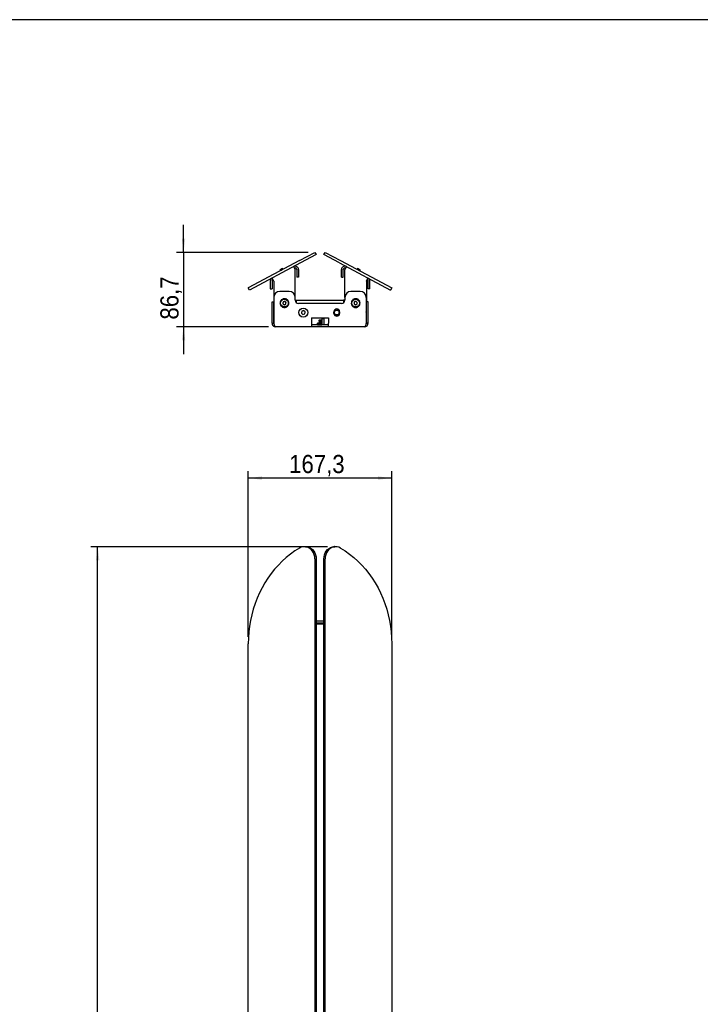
# Model space of a CAD drawing. Header units: millimetres. Extents: x -58 to 3222, y 214 to 2510.
# Tile 3 of 5: x 735 to 1529, y 1362 to 2510. Entities that reach past the tile are written whole.
import ezdxf

# ---------------------------------------------------------------- set-up
doc = ezdxf.new("R2010")
doc.units = ezdxf.units.MM
doc.header["$LTSCALE"] = 8
doc.header["$PDSIZE"] = -1
doc.linetypes.add('SLD-Solido', pattern=[0])
doc.layers.add('QUOTE', color=1, linetype='SLD-Solido')
doc.layers.add('SCHIZZI', color=9, linetype='Continuous')
doc.styles.add('SLDTEXTSTYLE3', font='GOTHIC.TTF', dxfattribs={"width": 0.913})
doc.dimstyles.new('SLDDIMSTYLE0', dxfattribs={"dimtxt": 21.166667, "dimasz": 16, "dimexe": 0, "dimexo": 0.0625, "dimgap": 5.291667, "dimtad": 1, "dimdec": 1, "dimrnd": 1e-09, "dimzin": 12, "dimdsep": 46, "dimtxsty": 'SLDTEXTSTYLE3', "dimsah": 1, "dimcen": 0.09, "dimadec": 0, "dimazin": 3, "dimtfac": 1, "dimtdec": 1, "dimtofl": 0, "dimtmove": 0, "dimatfit": 3, "dimfxl": 1, "dimfrac": 2, "dimtolj": 1, "dimtzin": 12, "dimarcsym": 0})
doc.dimstyles.new('SLDDIMSTYLE1', dxfattribs={"dimtxt": 21.166667, "dimasz": 16, "dimexe": 0, "dimexo": 0.0625, "dimgap": 5.291667, "dimtad": 1, "dimdec": 1, "dimrnd": 1e-09, "dimzin": 12, "dimdsep": 46, "dimtxsty": 'SLDTEXTSTYLE3', "dimsah": 1, "dimcen": 0.09, "dimadec": 0, "dimazin": 3, "dimtfac": 1, "dimtdec": 1, "dimtmove": 0, "dimatfit": 0, "dimfxl": 1, "dimfrac": 2, "dimtolj": 1, "dimtzin": 12, "dimarcsym": 0})

# ---------------------------------------------------------------- blocks, each defined once
blk = doc.blocks.new('_D')
at = {"layer": 'QUOTE', "transparency": 16777216}
for p, q in [((1094.3, 1896), (818.2, 1896)), ((826.2, 695.8), (826.2, 1896)), ((1094.3, 695.8), (818.2, 695.8))]:
    blk.add_line(p, q, dxfattribs=at)
for points in [[(826.2, 1896), (824.2, 1880), (828.2, 1880)], [(826.2, 695.8), (828.2, 711.8), (824.2, 711.8)]]:
    blk.add_solid(points, dxfattribs=at)
at = {"layer": 'QUOTE', "transparency": 16777216, "insert": (799.1, 1246), "char_height": 21.17, "attachment_point": 1, "rotation": 90, "style": 'SLDTEXTSTYLE3'}
blk.add_mtext('1200,2', dxfattribs=at)
blk = doc.blocks.new('_D_1')
at = {"layer": 'QUOTE', "transparency": 16777216}
for p, q in [((1001.8, 1790.9), (1001.8, 1984)), ((1169.1, 1976), (1001.8, 1976)), ((1169.1, 1790.9), (1169.1, 1984))]:
    blk.add_line(p, q, dxfattribs=at)
for points in [[(1001.8, 1976), (1017.8, 1974), (1017.8, 1978)], [(1169.1, 1976), (1153.1, 1978), (1153.1, 1974)]]:
    blk.add_solid(points, dxfattribs=at)
at = {"layer": 'QUOTE', "transparency": 16777216, "insert": (1049.4, 2003), "char_height": 21.17, "attachment_point": 1, "style": 'SLDTEXTSTYLE3'}
blk.add_mtext('167,3', dxfattribs=at)
blk = doc.blocks.new('_D_2')
at = {"layer": 'QUOTE', "transparency": 16777216}
for p, q in [((926.3, 2239.2), (926.3, 2271.2)), ((1071.5, 2239.2), (918.3, 2239.2)), ((926.3, 2239.2), (926.3, 2152.5)), ((1025.4, 2152.5), (918.3, 2152.5)), ((926.3, 2152.5), (926.3, 2120.5))]:
    blk.add_line(p, q, dxfattribs=at)
for points in [[(926.3, 2239.2), (928.3, 2255.2), (924.3, 2255.2)], [(926.3, 2152.5), (924.3, 2136.5), (928.3, 2136.5)]]:
    blk.add_solid(points, dxfattribs=at)
at = {"layer": 'QUOTE', "transparency": 16777216, "insert": (899.3, 2160.8), "char_height": 21.17, "attachment_point": 1, "rotation": 90, "style": 'SLDTEXTSTYLE3'}
blk.add_mtext('86,7', dxfattribs=at)

msp = doc.modelspace()

# ---------------------------------------------------------------- linework, layer by layer
for p, q in [((1061.41, 2229.58), (1079.5, 2239.2)), ((1079.5, 2239.2), (1080.91, 2236.55)), ((1089.96, 2236.55), (1091.37, 2239.2)), ((1091.37, 2239.2), (1109.46, 2229.58)), ((1061.41, 2229.58), (1001.8, 2197.88)), ((1080.91, 2236.55), (1062.82, 2226.93)), ((1108.05, 2226.93), (1089.96, 2236.55)), ((1109.46, 2229.58), (1169.07, 2197.88)), ((1062.82, 2226.93), (1003.21, 2195.24)), ((1041.72, 2220.25), (1038.63, 2218.6)), ((1038.63, 2218.6), (1038.82, 2218.25)), ((1038.94, 2218.02), (1039.06, 2217.8)), ((1041.37, 2219.81), (1041.65, 2219.67)), ((1042.03, 2219.67), (1041.72, 2220.25)), ((1042.19, 2219.36), (1042.15, 2219.45)), ((1054.56, 2222.54), (1056.44, 2219.01)), ((1056.44, 2186.51), (1056.44, 2219.01)), ((1058.44, 2219.01), (1058.44, 2210.36)), ((1060.44, 2219.01), (1060.44, 2210.36)), ((1108.05, 2226.93), (1167.66, 2195.24)), ((1110.44, 2210.36), (1110.44, 2219.01)), ((1112.44, 2210.36), (1112.44, 2219.01)), ((1116.31, 2222.54), (1114.44, 2219.01)), ((1114.44, 2186.51), (1114.44, 2219.01)), ((1128.84, 2219.67), (1128.72, 2219.45)), ((1129.15, 2220.25), (1128.95, 2219.89)), ((1132.24, 2218.6), (1129.15, 2220.25)), ((1131.68, 2218.65), (1131.72, 2218.35)), ((1131.77, 2217.72), (1131.81, 2217.8)), ((1131.93, 2218.02), (1132.24, 2218.6)), ((1027.44, 2205.71), (1027.44, 2196.82)), ((1029.44, 2205.71), (1029.44, 2196.82)), ((1031.44, 2205.71), (1029.56, 2209.25)), ((1031.44, 2205.71), (1031.44, 2181.51)), ((1060.44, 2210.36), (1058.44, 2210.36)), ((1110.44, 2210.36), (1112.44, 2210.36)), ((1139.44, 2205.71), (1141.31, 2209.25)), ((1139.44, 2205.71), (1139.44, 2181.51)), ((1141.44, 2196.82), (1141.44, 2205.71)), ((1143.44, 2196.82), (1143.44, 2205.71)), ((1003.21, 2195.24), (1001.8, 2197.88)), ((1027.44, 2196.82), (1029.44, 2196.82)), ((1049.44, 2193.51), (1038.54, 2193.51)), ((1132.34, 2193.51), (1121.44, 2193.51)), ((1143.44, 2196.82), (1141.44, 2196.82)), ((1169.07, 2197.88), (1167.66, 2195.24)), ((1029.44, 2156.51), (1029.44, 2181.51)), ((1029.44, 2181.51), (1031.44, 2181.51)), ((1031.44, 2156.51), (1031.44, 2181.51)), ((1031.54, 2186.51), (1031.54, 2156.51)), ((1039.78, 2181.75), (1038.93, 2181.73)), ((1040.95, 2183.37), (1040.17, 2183.73)), ((1042.71, 2184.34), (1042.16, 2184.99)), ((1044.71, 2184.44), (1044.5, 2185.27)), ((1046.55, 2183.67), (1046.72, 2184.5)), ((1047.88, 2182.17), (1048.4, 2182.85)), ((1056.44, 2183.51), (1056.44, 2186.51)), ((1056.44, 2183.51), (1057.94, 2183.51)), ((1057.94, 2182.51), (1056.56, 2182.51)), ((1057.94, 2183.51), (1112.94, 2183.51)), ((1057.94, 2181.51), (1057.94, 2183.51)), ((1057.94, 2180.38), (1057.94, 2181.51)), ((1112.94, 2183.51), (1112.94, 2181.51)), ((1114.44, 2183.51), (1112.94, 2183.51)), ((1112.94, 2182.51), (1114.31, 2182.51)), ((1112.94, 2181.51), (1112.94, 2180.38)), ((1114.44, 2186.51), (1114.44, 2183.51)), ((1123.07, 2182.31), (1122.22, 2182.41)), ((1124.45, 2183.76), (1123.73, 2184.21)), ((1126.32, 2184.47), (1125.87, 2185.19)), ((1128.32, 2184.29), (1128.22, 2185.14)), ((1130.04, 2183.27), (1130.32, 2184.07)), ((1131.14, 2181.6), (1131.75, 2182.2)), ((1139.34, 2186.51), (1139.34, 2156.51)), ((1141.44, 2181.51), (1139.44, 2181.51)), ((1139.44, 2156.51), (1139.44, 2181.51)), ((1141.44, 2156.51), (1141.44, 2181.51)), ((1031.44, 2170.51), (1031.54, 2169.33)), ((1039.44, 2179.77), (1038.68, 2179.38)), ((1039.99, 2177.85), (1039.47, 2177.17)), ((1041.32, 2176.35), (1041.15, 2175.51)), ((1043.16, 2175.57), (1043.37, 2174.75)), ((1045.16, 2175.68), (1045.71, 2175.02)), ((1046.92, 2176.64), (1047.7, 2176.29)), ((1048.09, 2178.27), (1048.94, 2178.29)), ((1048.43, 2180.24), (1049.19, 2180.63)), ((1110.44, 2179.51), (1060.44, 2179.51)), ((1060.98, 2170.75), (1060.94, 2170.75)), ((1062.19, 2172.75), (1062.04, 2172.42)), ((1062.23, 2172.73), (1062.19, 2172.75)), ((1064.23, 2170.48), (1063.75, 2168.48)), ((1064.21, 2173.97), (1064.18, 2174)), ((1064.26, 2170.6), (1064.23, 2170.48)), ((1064.38, 2170.64), (1064.26, 2170.6)), ((1066.36, 2171.22), (1064.38, 2170.64)), ((1066.48, 2171.25), (1066.36, 2171.22)), ((1066.57, 2171.17), (1066.48, 2171.25)), ((1066.54, 2174.22), (1066.52, 2174.27)), ((1068.06, 2169.74), (1066.57, 2171.17)), ((1068.15, 2169.66), (1068.06, 2169.74)), ((1068.74, 2173.45), (1068.75, 2173.49)), ((1070.39, 2171.79), (1070.41, 2171.83)), ((1101.69, 2168.01), (1101.69, 2170.01)), ((1108.19, 2170.01), (1108.19, 2168.01)), ((1122.45, 2180.4), (1121.64, 2180.12)), ((1122.73, 2178.42), (1122.12, 2177.81)), ((1123.83, 2176.75), (1123.55, 2175.94)), ((1125.55, 2175.72), (1125.65, 2174.87)), ((1127.55, 2175.55), (1128, 2174.82)), ((1129.42, 2176.26), (1130.14, 2175.8)), ((1130.8, 2177.71), (1131.65, 2177.61)), ((1131.42, 2179.61), (1132.23, 2179.89)), ((1139.34, 2169.33), (1139.44, 2170.51)), ((1029.44, 2166.85), (1029.41, 2166.85)), ((1029.44, 2166.84), (1029.41, 2166.84)), ((1029.41, 2163.78), (1029.44, 2163.78)), ((1029.41, 2163.77), (1029.44, 2163.77)), ((1060.72, 2168.43), (1060.68, 2168.41)), ((1061.48, 2166.22), (1061.46, 2166.19)), ((1061.46, 2166.19), (1061.82, 2165.91)), ((1063.13, 2164.57), (1063.12, 2164.52)), ((1063.12, 2164.52), (1063.52, 2164.44)), ((1063.75, 2168.48), (1063.72, 2168.36)), ((1063.72, 2168.36), (1063.81, 2168.27)), ((1063.81, 2168.27), (1065.3, 2166.85)), ((1065.3, 2166.85), (1065.39, 2166.76)), ((1065.34, 2163.79), (1065.35, 2163.75)), ((1065.39, 2166.76), (1065.51, 2166.8)), ((1065.51, 2166.8), (1067.49, 2167.38)), ((1067.49, 2167.38), (1067.61, 2167.41)), ((1067.61, 2167.41), (1067.64, 2167.53)), ((1067.64, 2167.53), (1068.12, 2169.54)), ((1067.66, 2164.05), (1067.69, 2164.01)), ((1068.12, 2169.54), (1068.15, 2169.66)), ((1069.64, 2165.29), (1069.68, 2165.27)), ((1070.89, 2167.26), (1070.93, 2167.26)), ((1071.15, 2169.58), (1071.19, 2169.6)), ((1075.44, 2163.01), (1095.44, 2163.01)), ((1075.44, 2163.01), (1075.44, 2156.51)), ((1084.64, 2160.51), (1084.44, 2160.31)), ((1084.44, 2160.31), (1084.44, 2159.94)), ((1085.05, 2160.31), (1084.44, 2160.31)), ((1084.64, 2160.51), (1085.13, 2160.51)), ((1085.05, 2160.34), (1084.86, 2160.04)), ((1085.05, 2160.34), (1085.08, 2160.39)), ((1085.13, 2160.51), (1086.24, 2160.51)), ((1086.44, 2160.31), (1085.46, 2160.31)), ((1086.44, 2160.31), (1086.24, 2160.51)), ((1086.44, 2160.19), (1086.44, 2160.31)), ((1086.44, 2159.69), (1086.44, 2159.89)), ((1086.44, 2159.19), (1086.44, 2159.39)), ((1086.44, 2158.69), (1086.44, 2158.89)), ((1086.44, 2158.19), (1086.44, 2158.39)), ((1088.31, 2163.01), (1087.69, 2161.51)), ((1087.69, 2161.51), (1087.69, 2154.76)), ((1090.19, 2161.51), (1087.69, 2161.51)), ((1090.19, 2161.51), (1089.56, 2163.01)), ((1090.19, 2154.76), (1090.19, 2161.51)), ((1095.44, 2163.01), (1095.44, 2156.51)), ((1103, 2165.51), (1102.56, 2165.79)), ((1102.86, 2165.51), (1105.44, 2165.51)), ((1107.01, 2165.51), (1105.44, 2165.51)), ((1107.31, 2165.79), (1106.87, 2165.51)), ((1029.44, 2156.51), (1031.44, 2156.51)), ((1075.44, 2152.51), (1033.44, 2152.51)), ((1075.44, 2156.51), (1075.44, 2152.51)), ((1095.44, 2154.51), (1075.44, 2154.51)), ((1095.44, 2152.51), (1075.44, 2152.51)), ((1082.34, 2154.77), (1082.34, 2156.44)), ((1082.8, 2156.71), (1083, 2156.71)), ((1083, 2156.71), (1087.69, 2156.71)), ((1083.54, 2154.77), (1083.54, 2156.44)), ((1086.44, 2157.69), (1086.44, 2157.89)), ((1086.44, 2157.19), (1086.44, 2157.39)), ((1086.44, 2156.71), (1086.44, 2156.89)), ((1086.63, 2154.77), (1086.63, 2156.44)), ((1087.69, 2154.76), (1087.44, 2154.51)), ((1090.19, 2154.76), (1087.69, 2154.76)), ((1090.44, 2154.51), (1090.19, 2154.76)), ((1095.44, 2152.51), (1095.44, 2156.51)), ((1137.44, 2152.51), (1095.44, 2152.51)), ((1141.44, 2156.51), (1139.44, 2156.51)), ((1068.55, 1895.97), (1067.14, 1895.97)), ((1103.73, 1895.97), (1102.32, 1895.97)), ((1079.5, 1881.97), (1079.5, 709.8)), ((1080.91, 1881.97), (1080.91, 709.8)), ((1089.96, 709.8), (1089.96, 1881.97)), ((1091.37, 709.8), (1091.37, 1881.97)), ((1080.91, 1809.39), (1089.96, 1809.39)), ((1080.91, 1807.39), (1089.96, 1807.39)), ((1080.91, 1805.89), (1089.96, 1805.89)), ((1001.8, 808.89), (1001.8, 1782.89)), ((1169.07, 1782.89), (1169.07, 808.89))]:
    msp.add_line(p, q)
at = {"flags": 128}
for points in [[(1038.96, 2217.99), (1038.88, 2217.95), (1038.72, 2217.91), (1038.88, 2218.03), (1039.21, 2218.24), (1039.82, 2218.6), (1040.55, 2219.02), (1041.23, 2219.43), (1041.65, 2219.67), (1041.65, 2219.67)], [(1128.82, 2219.63), (1128.74, 2219.68), (1128.62, 2219.78), (1128.81, 2219.72), (1129.16, 2219.56), (1129.8, 2219.26), (1130.57, 2218.9), (1131.28, 2218.55), (1131.72, 2218.35), (1131.72, 2218.35)], [(1102.56, 2172.23), (1102.57, 2172.24), (1103.63, 2172.79)], [(1061.41, 1894.38), (1056.13, 1891.04), (1051.02, 1887.38), (1046.09, 1883.41), (1041.35, 1879.15), (1036.84, 1874.59), (1032.54, 1869.77), (1028.49, 1864.69), (1024.68, 1859.37), (1021.14, 1853.82), (1017.86, 1848.06), (1014.87, 1842.1), (1012.17, 1835.97), (1009.77, 1829.69), (1007.67, 1823.26), (1005.89, 1816.72), (1004.42, 1810.07), (1003.28, 1803.35), (1002.46, 1796.56), (1001.96, 1789.73), (1001.8, 1782.89)], [(1079.5, 1881.97), (1079.32, 1884.36), (1078.78, 1886.67), (1077.91, 1888.85), (1076.72, 1890.82), (1075.25, 1892.54), (1073.54, 1893.95), (1071.65, 1895.01), (1069.62, 1895.69), (1067.52, 1895.97), (1065.42, 1895.84), (1063.36, 1895.3), (1061.41, 1894.38)], [(1068.55, 1895.97), (1068.93, 1895.97), (1071.03, 1895.69), (1073.06, 1895.01), (1074.95, 1893.95), (1076.66, 1892.54), (1078.12, 1890.82), (1079.31, 1888.85), (1080.19, 1886.67), (1080.73, 1884.36), (1080.91, 1881.97)], [(1089.96, 1881.97), (1090.14, 1884.36), (1090.68, 1886.67), (1091.56, 1888.85), (1092.75, 1890.82), (1094.22, 1892.54), (1095.92, 1893.95), (1097.82, 1895.01), (1099.84, 1895.69), (1101.94, 1895.97), (1102.32, 1895.97)], [(1109.46, 1894.38), (1107.51, 1895.3), (1105.45, 1895.84), (1103.35, 1895.97), (1101.25, 1895.69), (1099.22, 1895.01), (1097.33, 1893.95), (1095.62, 1892.54), (1094.15, 1890.82), (1092.96, 1888.85), (1092.09, 1886.67), (1091.55, 1884.36), (1091.37, 1881.97)], [(1109.46, 1894.38), (1114.74, 1891.04), (1119.86, 1887.38), (1124.78, 1883.41), (1129.52, 1879.15), (1134.04, 1874.59), (1138.33, 1869.77), (1142.39, 1864.69), (1146.19, 1859.37), (1149.74, 1853.82), (1153.01, 1848.06), (1156, 1842.1), (1158.7, 1835.97), (1161.1, 1829.69), (1163.2, 1823.26), (1164.98, 1816.72), (1166.45, 1810.07), (1167.59, 1803.35), (1168.41, 1796.56), (1168.91, 1789.73), (1169.07, 1782.89)]]:
    msp.add_lwpolyline(points, dxfattribs=at)
for centre, radius in [((1043.94, 2180.01), 4.5), ((1126.94, 2180.01), 4.5), ((1065.94, 2169.01), 5.25), ((1104.94, 2169.01), 3), ((1104.94, 2169.01), 2.75)]:
    msp.add_circle(centre, radius)
for centre, radius, start, end in [((1056.44, 2219.01), 4, 0, 118), ((1056.44, 2219.01), 2, 0, 118), ((1114.44, 2219.01), 4, 62, 180), ((1114.44, 2219.01), 2, 62, 180), ((1031.44, 2205.71), 4, 118, 180), ((1031.44, 2205.71), 2, 118, 180), ((1139.44, 2205.71), 2, 0, 62), ((1139.44, 2205.71), 4, 0, 62), ((1038.54, 2186.51), 7, 90, 180), ((1049.44, 2186.51), 7, 0, 90), ((1121.44, 2186.51), 7, 90, 180), ((1132.34, 2186.51), 7, 360, 90), ((1060.44, 2183.51), 4, 180, 270), ((1110.44, 2183.51), 4, 270, 0), ((1104.94, 2170.01), 3.25, 0, 180), ((1104.94, 2169.01), 4, 53.58009, 109.02216), ((1104.94, 2168.01), 3.25, 180, 0), ((1083.42, 2156.2), 1.8, 239.4007, 249.72326), ((1083.42, 2155.02), 1.8, 110.27674, 120.27952)]:
    msp.add_arc(centre, radius, start, end)
for points, knots in [([(1038.83, 2218.25), (1038.81, 2218.19), (1038.77, 2218.08), (1038.74, 2217.97), (1038.72, 2217.91)], [0, 0, 0, 0, 0.49998423, 1, 1, 1, 1]), ([(1038.83, 2218.25), (1038.86, 2218.28), (1038.9, 2218.32), (1039.26, 2218.55), (1039.76, 2218.85), (1040.41, 2219.23), (1040.98, 2219.57), (1041.26, 2219.74), (1041.37, 2219.81)], [0, 0, 0, 0, 0.1775624, 0.3227287, 0.5046773, 0.6905019, 0.8694474, 1, 1, 1, 1]), ([(1038.95, 2218.03), (1038.95, 2218.03), (1038.9, 2218.01), (1039.04, 2218.11), (1039.36, 2218.32), (1039.85, 2218.62), (1040.25, 2218.85), (1040.44, 2218.96)], [0, 0, 0, 0, 0.0104391, 0.284758, 0.498405, 0.7661858, 1, 1, 1, 1]), ([(1039.07, 2217.81), (1039.09, 2217.84), (1039.14, 2217.88), (1039.49, 2218.1), (1040, 2218.41), (1040.64, 2218.79), (1041.28, 2219.17), (1041.76, 2219.47), (1042.04, 2219.64), (1042.01, 2219.65), (1042, 2219.65)], [0, 0, 0, 0, 0.1307429, 0.2376318, 0.3716043, 0.5084308, 0.6401921, 0.7772127, 0.9106379, 1, 1, 1, 1]), ([(1042.37, 2219.56), (1042.31, 2219.58), (1042.2, 2219.62), (1042.09, 2219.65), (1042.03, 2219.67)], [0, 0, 0, 0, 0.5039251, 1, 1, 1, 1]), ([(1128.96, 2219.89), (1128.9, 2219.87), (1128.79, 2219.84), (1128.68, 2219.8), (1128.62, 2219.79)], [0, 0, 0, 0, 0.4999842, 1, 1, 1, 1]), ([(1128.73, 2219.44), (1128.77, 2219.44), (1128.83, 2219.43), (1129.21, 2219.26), (1129.75, 2219.01), (1130.43, 2218.69), (1131.09, 2218.37), (1131.61, 2218.13), (1131.91, 2218.01), (1131.9, 2218.03), (1131.9, 2218.04)], [0, 0, 0, 0, 0.1307429, 0.2376318, 0.3716043, 0.5084308, 0.6401921, 0.7772127, 0.9106379, 1, 1, 1, 1]), ([(1128.84, 2219.66), (1128.84, 2219.66), (1128.8, 2219.7), (1128.97, 2219.64), (1129.32, 2219.48), (1129.84, 2219.24), (1130.26, 2219.04), (1130.45, 2218.95)], [0, 0, 0, 0, 0.0104391, 0.284758, 0.498405, 0.7661858, 1, 1, 1, 1]), ([(1128.96, 2219.89), (1129, 2219.88), (1129.07, 2219.87), (1129.45, 2219.7), (1129.98, 2219.45), (1130.66, 2219.13), (1131.26, 2218.84), (1131.56, 2218.71), (1131.68, 2218.65)], [0, 0, 0, 0, 0.17756243, 0.32272874, 0.50467728, 0.6905019, 0.86944738, 1, 1, 1, 1]), ([(1132.03, 2217.69), (1132.01, 2217.74), (1131.98, 2217.86), (1131.95, 2217.97), (1131.93, 2218.02)], [0, 0, 0, 0, 0.5039251, 1, 1, 1, 1]), ([(1038.93, 2181.73), (1038.94, 2181.47), (1038.95, 2181.02), (1038.96, 2180.4), (1038.97, 2179.96), (1038.98, 2179.72), (1038.98, 2179.58), (1038.98, 2179.54)], [0, 0, 0, 0, 0.3416228, 0.5894764, 0.7849195, 0.927705, 1, 1, 1, 1]), ([(1040.17, 2183.73), (1040.06, 2183.49), (1039.88, 2183.08), (1039.62, 2182.52), (1039.44, 2182.12), (1039.34, 2181.9), (1039.29, 2181.78), (1039.27, 2181.73)], [0, 0, 0, 0, 0.3416228, 0.5894764, 0.7849195, 0.927705, 1, 1, 1, 1]), ([(1042.16, 2184.99), (1041.96, 2184.83), (1041.62, 2184.54), (1041.14, 2184.14), (1040.81, 2183.86), (1040.62, 2183.71), (1040.51, 2183.62), (1040.48, 2183.59)], [0, 0, 0, 0, 0.3416228, 0.5894764, 0.7849195, 0.927705, 1, 1, 1, 1]), ([(1042.36, 2181.24), (1042.34, 2181.08), (1042.29, 2180.75), (1042.22, 2180.26), (1042.15, 2179.76), (1042.1, 2179.43), (1042.08, 2179.26)], [0, 0, 0, 0, 0.2490448, 0.498608, 0.749136, 1, 1, 1, 1]), ([(1044.22, 2181.99), (1044.07, 2181.93), (1043.76, 2181.8), (1043.29, 2181.62), (1042.83, 2181.43), (1042.52, 2181.31), (1042.36, 2181.24)], [0, 0, 0, 0, 0.2490448, 0.498608, 0.749136, 1, 1, 1, 1]), ([(1044.5, 2185.27), (1044.25, 2185.21), (1043.81, 2185.1), (1043.21, 2184.94), (1042.79, 2184.84), (1042.55, 2184.78), (1042.42, 2184.74), (1042.37, 2184.73)], [0, 0, 0, 0, 0.3416228, 0.5894764, 0.7849195, 0.927705, 1, 1, 1, 1]), ([(1045.79, 2180.75), (1045.66, 2180.85), (1045.4, 2181.06), (1045.01, 2181.37), (1044.61, 2181.68), (1044.35, 2181.88), (1044.22, 2181.99)], [0, 0, 0, 0, 0.24904475, 0.49860802, 0.74913601, 1, 1, 1, 1]), ([(1046.72, 2184.5), (1046.47, 2184.56), (1046.03, 2184.65), (1045.43, 2184.77), (1045, 2184.86), (1044.76, 2184.91), (1044.62, 2184.93), (1044.58, 2184.94)], [0, 0, 0, 0, 0.3416228, 0.5894764, 0.7849195, 0.927705, 1, 1, 1, 1]), ([(1048.4, 2182.85), (1048.19, 2183.01), (1047.84, 2183.28), (1047.34, 2183.65), (1047, 2183.92), (1046.8, 2184.06), (1046.69, 2184.15), (1046.66, 2184.17)], [0, 0, 0, 0, 0.3416228, 0.5894764, 0.7849195, 0.927705, 1, 1, 1, 1]), ([(1049.19, 2180.63), (1049.07, 2180.86), (1048.87, 2181.26), (1048.59, 2181.81), (1048.39, 2182.2), (1048.28, 2182.42), (1048.22, 2182.54), (1048.2, 2182.58)], [0, 0, 0, 0, 0.3416228, 0.5894764, 0.7849195, 0.927705, 1, 1, 1, 1]), ([(1122.22, 2182.41), (1122.19, 2182.15), (1122.14, 2181.7), (1122.06, 2181.09), (1122.01, 2180.66), (1121.98, 2180.41), (1121.97, 2180.28), (1121.96, 2180.23)], [0, 0, 0, 0, 0.3416228, 0.5894764, 0.7849195, 0.927705, 1, 1, 1, 1]), ([(1123.73, 2184.21), (1123.59, 2184), (1123.35, 2183.62), (1123.02, 2183.1), (1122.78, 2182.73), (1122.65, 2182.52), (1122.58, 2182.41), (1122.55, 2182.37)], [0, 0, 0, 0, 0.3416228, 0.5894764, 0.7849195, 0.927705, 1, 1, 1, 1]), ([(1125.87, 2185.19), (1125.65, 2185.05), (1125.27, 2184.82), (1124.74, 2184.49), (1124.37, 2184.26), (1124.17, 2184.13), (1124.05, 2184.06), (1124.01, 2184.03)], [0, 0, 0, 0, 0.3416228, 0.5894764, 0.7849195, 0.927705, 1, 1, 1, 1]), ([(1125.36, 2181.24), (1125.34, 2181.08), (1125.29, 2180.75), (1125.22, 2180.26), (1125.15, 2179.76), (1125.1, 2179.43), (1125.08, 2179.26)], [0, 0, 0, 0, 0.2490448, 0.498608, 0.749136, 1, 1, 1, 1]), ([(1127.22, 2181.99), (1127.07, 2181.93), (1126.76, 2181.8), (1126.29, 2181.62), (1125.83, 2181.43), (1125.52, 2181.31), (1125.36, 2181.24)], [0, 0, 0, 0, 0.2490448, 0.498608, 0.749136, 1, 1, 1, 1]), ([(1128.22, 2185.14), (1127.97, 2185.11), (1127.52, 2185.06), (1126.91, 2185), (1126.47, 2184.95), (1126.23, 2184.92), (1126.09, 2184.91), (1126.05, 2184.9)], [0, 0, 0, 0, 0.3416228, 0.5894764, 0.7849195, 0.927705, 1, 1, 1, 1]), ([(1128.79, 2180.75), (1128.66, 2180.85), (1128.4, 2181.06), (1128.01, 2181.37), (1127.61, 2181.68), (1127.35, 2181.88), (1127.22, 2181.99)], [0, 0, 0, 0, 0.24904475, 0.49860802, 0.74913601, 1, 1, 1, 1]), ([(1130.32, 2184.07), (1130.08, 2184.16), (1129.66, 2184.31), (1129.07, 2184.52), (1128.66, 2184.66), (1128.43, 2184.74), (1128.3, 2184.79), (1128.26, 2184.8)], [0, 0, 0, 0, 0.3416228, 0.5894764, 0.7849195, 0.927705, 1, 1, 1, 1]), ([(1131.75, 2182.2), (1131.57, 2182.38), (1131.25, 2182.7), (1130.82, 2183.14), (1130.51, 2183.45), (1130.34, 2183.62), (1130.24, 2183.72), (1130.21, 2183.75)], [0, 0, 0, 0, 0.3416228, 0.5894764, 0.7849195, 0.927705, 1, 1, 1, 1]), ([(1132.23, 2179.89), (1132.14, 2180.14), (1132, 2180.56), (1131.79, 2181.15), (1131.65, 2181.56), (1131.57, 2181.79), (1131.53, 2181.92), (1131.51, 2181.96)], [0, 0, 0, 0, 0.3416228, 0.5894764, 0.7849195, 0.927705, 1, 1, 1, 1]), ([(1038.68, 2179.38), (1038.8, 2179.15), (1039, 2178.75), (1039.28, 2178.2), (1039.48, 2177.81), (1039.59, 2177.6), (1039.65, 2177.48), (1039.68, 2177.43)], [0, 0, 0, 0, 0.3416228, 0.5894764, 0.7849195, 0.927705, 1, 1, 1, 1]), ([(1039.47, 2177.17), (1039.68, 2177.01), (1040.03, 2176.74), (1040.53, 2176.36), (1040.87, 2176.1), (1041.07, 2175.95), (1041.18, 2175.87), (1041.21, 2175.84)], [0, 0, 0, 0, 0.3416228, 0.5894764, 0.7849195, 0.927705, 1, 1, 1, 1]), ([(1041.15, 2175.51), (1041.4, 2175.46), (1041.84, 2175.37), (1042.44, 2175.24), (1042.87, 2175.16), (1043.11, 2175.11), (1043.25, 2175.08), (1043.29, 2175.07)], [0, 0, 0, 0, 0.3416228, 0.5894764, 0.7849195, 0.927705, 1, 1, 1, 1]), ([(1042.08, 2179.26), (1042.21, 2179.16), (1042.47, 2178.96), (1042.86, 2178.65), (1043.26, 2178.34), (1043.52, 2178.13), (1043.65, 2178.03)], [0, 0, 0, 0, 0.2490448, 0.498608, 0.749136, 1, 1, 1, 1]), ([(1043.37, 2174.75), (1043.63, 2174.81), (1044.06, 2174.92), (1044.66, 2175.07), (1045.08, 2175.18), (1045.32, 2175.24), (1045.45, 2175.27), (1045.5, 2175.28)], [0, 0, 0, 0, 0.3416228, 0.5894764, 0.7849195, 0.927705, 1, 1, 1, 1]), ([(1043.65, 2178.03), (1043.8, 2178.09), (1044.11, 2178.21), (1044.58, 2178.4), (1045.04, 2178.58), (1045.35, 2178.71), (1045.51, 2178.77)], [0, 0, 0, 0, 0.2490448, 0.498608, 0.749136, 1, 1, 1, 1]), ([(1045.51, 2178.77), (1045.53, 2178.93), (1045.58, 2179.26), (1045.65, 2179.76), (1045.72, 2180.25), (1045.77, 2180.58), (1045.79, 2180.75)], [0, 0, 0, 0, 0.2490448, 0.498608, 0.749136, 1, 1, 1, 1]), ([(1045.71, 2175.02), (1045.91, 2175.19), (1046.25, 2175.48), (1046.73, 2175.87), (1047.06, 2176.15), (1047.25, 2176.31), (1047.36, 2176.4), (1047.39, 2176.43)], [0, 0, 0, 0, 0.3416228, 0.5894764, 0.7849195, 0.927705, 1, 1, 1, 1]), ([(1047.7, 2176.29), (1047.81, 2176.52), (1047.99, 2176.93), (1048.25, 2177.49), (1048.43, 2177.89), (1048.53, 2178.11), (1048.58, 2178.24), (1048.6, 2178.28)], [0, 0, 0, 0, 0.3416228, 0.5894764, 0.7849195, 0.927705, 1, 1, 1, 1]), ([(1048.94, 2178.29), (1048.93, 2178.55), (1048.92, 2179), (1048.91, 2179.61), (1048.9, 2180.05), (1048.89, 2180.29), (1048.89, 2180.43), (1048.89, 2180.48)], [0, 0, 0, 0, 0.3416228, 0.5894764, 0.7849195, 0.927705, 1, 1, 1, 1]), ([(1121.64, 2180.12), (1121.73, 2179.88), (1121.87, 2179.45), (1122.08, 2178.87), (1122.22, 2178.46), (1122.3, 2178.23), (1122.34, 2178.1), (1122.36, 2178.05)], [0, 0, 0, 0, 0.3416228, 0.5894764, 0.7849195, 0.927705, 1, 1, 1, 1]), ([(1122.12, 2177.81), (1122.3, 2177.63), (1122.62, 2177.31), (1123.05, 2176.87), (1123.36, 2176.56), (1123.53, 2176.39), (1123.63, 2176.29), (1123.66, 2176.26)], [0, 0, 0, 0, 0.3416228, 0.5894764, 0.7849195, 0.927705, 1, 1, 1, 1]), ([(1123.55, 2175.94), (1123.79, 2175.86), (1124.21, 2175.71), (1124.8, 2175.5), (1125.21, 2175.35), (1125.44, 2175.27), (1125.57, 2175.23), (1125.61, 2175.21)], [0, 0, 0, 0, 0.3416228, 0.5894764, 0.7849195, 0.927705, 1, 1, 1, 1]), ([(1125.08, 2179.26), (1125.21, 2179.16), (1125.47, 2178.96), (1125.86, 2178.65), (1126.26, 2178.34), (1126.52, 2178.13), (1126.65, 2178.03)], [0, 0, 0, 0, 0.2490448, 0.498608, 0.749136, 1, 1, 1, 1]), ([(1125.65, 2174.87), (1125.9, 2174.9), (1126.35, 2174.95), (1126.96, 2175.02), (1127.4, 2175.06), (1127.64, 2175.09), (1127.78, 2175.11), (1127.82, 2175.11)], [0, 0, 0, 0, 0.3416228, 0.5894764, 0.7849195, 0.927705, 1, 1, 1, 1]), ([(1126.65, 2178.03), (1126.8, 2178.09), (1127.11, 2178.21), (1127.58, 2178.4), (1128.04, 2178.58), (1128.35, 2178.71), (1128.51, 2178.77)], [0, 0, 0, 0, 0.2490448, 0.498608, 0.749136, 1, 1, 1, 1]), ([(1128, 2174.82), (1128.22, 2174.96), (1128.6, 2175.2), (1129.13, 2175.52), (1129.5, 2175.76), (1129.7, 2175.88), (1129.82, 2175.96), (1129.86, 2175.98)], [0, 0, 0, 0, 0.3416228, 0.5894764, 0.7849195, 0.927705, 1, 1, 1, 1]), ([(1128.51, 2178.77), (1128.53, 2178.93), (1128.58, 2179.26), (1128.65, 2179.76), (1128.72, 2180.25), (1128.77, 2180.58), (1128.79, 2180.75)], [0, 0, 0, 0, 0.2490448, 0.498608, 0.749136, 1, 1, 1, 1]), ([(1130.14, 2175.8), (1130.28, 2176.02), (1130.52, 2176.4), (1130.85, 2176.92), (1131.09, 2177.29), (1131.22, 2177.49), (1131.29, 2177.61), (1131.32, 2177.65)], [0, 0, 0, 0, 0.3416228, 0.5894764, 0.7849195, 0.927705, 1, 1, 1, 1]), ([(1131.65, 2177.61), (1131.68, 2177.87), (1131.73, 2178.31), (1131.81, 2178.93), (1131.86, 2179.36), (1131.89, 2179.6), (1131.9, 2179.74), (1131.91, 2179.78)], [0, 0, 0, 0, 0.3416228, 0.5894764, 0.7849195, 0.927705, 1, 1, 1, 1]), ([(1084.44, 2159.94), (1084.37, 2159.9), (1084.21, 2159.8), (1084.04, 2159.7), (1083.94, 2159.64)], [0, 0, 0, 0, 0.4014407, 1, 1, 1, 1]), ([(1084.44, 2159.44), (1084.37, 2159.4), (1084.21, 2159.3), (1084.04, 2159.2), (1083.94, 2159.14)], [0, 0, 0, 0, 0.402687, 1, 1, 1, 1]), ([(1084.44, 2158.94), (1084.37, 2158.9), (1084.2, 2158.8), (1084.04, 2158.7), (1083.94, 2158.64)], [0, 0, 0, 0, 0.4039897, 1, 1, 1, 1]), ([(1084.44, 2158.44), (1084.37, 2158.4), (1084.2, 2158.3), (1084.04, 2158.2), (1083.94, 2158.14)], [0, 0, 0, 0, 0.4044347, 1, 1, 1, 1]), ([(1086.44, 2159.32), (1086.53, 2159.33), (1086.77, 2159.34), (1086.96, 2159.37), (1086.93, 2159.41), (1086.63, 2159.44), (1086.07, 2159.48), (1085.38, 2159.51), (1084.74, 2159.55), (1084.25, 2159.58), (1083.94, 2159.61), (1083.96, 2159.63), (1083.97, 2159.64)], [0, 0, 0, 0, 0.0678985, 0.1688326, 0.2701685, 0.3683618, 0.4883305, 0.6040122, 0.7058081, 0.8060158, 0.9050939, 1, 1, 1, 1]), ([(1086.44, 2158.82), (1086.53, 2158.83), (1086.77, 2158.84), (1086.96, 2158.87), (1086.93, 2158.91), (1086.63, 2158.94), (1086.07, 2158.98), (1085.38, 2159.01), (1084.74, 2159.05), (1084.25, 2159.08), (1083.94, 2159.11), (1083.96, 2159.13), (1083.97, 2159.14)], [0, 0, 0, 0, 0.06794791, 0.16895547, 0.27036515, 0.36862997, 0.48868602, 0.60445196, 0.70632192, 0.80660261, 0.90575284, 1, 1, 1, 1]), ([(1086.44, 2158.32), (1086.53, 2158.33), (1086.77, 2158.34), (1086.96, 2158.37), (1086.93, 2158.41), (1086.63, 2158.44), (1086.07, 2158.48), (1085.38, 2158.51), (1084.74, 2158.55), (1084.25, 2158.58), (1083.94, 2158.61), (1083.96, 2158.63), (1083.97, 2158.64)], [0, 0, 0, 0, 0.0680585, 0.1692305, 0.2708053, 0.3692301, 0.4894816, 0.605436, 0.7074718, 0.8079158, 0.9072275, 1, 1, 1, 1]), ([(1086.42, 2159.7), (1086.42, 2159.7), (1086.42, 2159.71), (1086.32, 2159.72), (1086.13, 2159.75), (1085.86, 2159.78), (1085.54, 2159.8), (1085.21, 2159.83), (1084.91, 2159.85), (1084.65, 2159.88), (1084.5, 2159.9), (1084.42, 2159.92), (1084.44, 2159.93), (1084.44, 2159.94)], [0, 0, 0, 0, 0.0145149, 0.1196632, 0.2279138, 0.3379234, 0.4439283, 0.5509836, 0.6611154, 0.7684544, 0.8742171, 0.9841587, 1, 1, 1, 1]), ([(1086.42, 2159.2), (1086.42, 2159.2), (1086.42, 2159.21), (1086.32, 2159.22), (1086.13, 2159.25), (1085.86, 2159.28), (1085.54, 2159.3), (1085.21, 2159.33), (1084.91, 2159.35), (1084.65, 2159.38), (1084.5, 2159.4), (1084.42, 2159.42), (1084.44, 2159.43), (1084.44, 2159.44)], [0, 0, 0, 0, 0.0127358, 0.1180739, 0.22652, 0.3367282, 0.4429244, 0.550173, 0.6605036, 0.7680364, 0.8739901, 0.9841301, 1, 1, 1, 1]), ([(1086.42, 2158.7), (1086.42, 2158.7), (1086.42, 2158.71), (1086.32, 2158.72), (1086.13, 2158.75), (1085.86, 2158.78), (1085.54, 2158.8), (1085.21, 2158.83), (1084.91, 2158.85), (1084.65, 2158.88), (1084.5, 2158.9), (1084.42, 2158.92), (1084.44, 2158.93), (1084.44, 2158.94)], [0, 0, 0, 0, 0.010939, 0.1164688, 0.2251123, 0.335521, 0.4419105, 0.5493544, 0.6598857, 0.7676142, 0.8737607, 0.9841013, 1, 1, 1, 1]), ([(1086.42, 2158.2), (1086.42, 2158.2), (1086.42, 2158.21), (1086.32, 2158.22), (1086.13, 2158.25), (1085.86, 2158.28), (1085.54, 2158.3), (1085.21, 2158.33), (1084.91, 2158.35), (1084.65, 2158.38), (1084.5, 2158.4), (1084.42, 2158.42), (1084.44, 2158.43), (1084.44, 2158.44)], [0, 0, 0, 0, 0.0097935, 0.1154455, 0.2242148, 0.3347515, 0.4412642, 0.5488324, 0.6594918, 0.7673451, 0.8736145, 0.9840828, 1, 1, 1, 1]), ([(1086.44, 2159.82), (1086.53, 2159.83), (1086.77, 2159.84), (1086.96, 2159.87), (1086.93, 2159.91), (1086.63, 2159.94), (1086.08, 2159.98), (1085.41, 2160.01), (1085.02, 2160.03), (1084.86, 2160.04)], [0, 0, 0, 0, 0.0988521, 0.2458, 0.3933329, 0.5362907, 0.7109508, 0.8793695, 1, 1, 1, 1]), ([(1085.46, 2160.31), (1085.37, 2160.33), (1085.23, 2160.35), (1085.12, 2160.38), (1085.08, 2160.39)], [0, 0, 0, 0, 0.70532869, 1, 1, 1, 1]), ([(1086.42, 2159.89), (1086.42, 2159.89), (1086.43, 2159.9), (1086.33, 2159.92), (1086.13, 2159.95), (1085.86, 2159.98), (1085.61, 2160), (1085.47, 2160.01), (1085.44, 2160.01)], [0, 0, 0, 0, 0.1123623, 0.314125, 0.5218408, 0.7329316, 0.9363379, 1, 1, 1, 1]), ([(1086.42, 2159.39), (1086.42, 2159.39), (1086.43, 2159.4), (1086.33, 2159.42), (1086.13, 2159.45), (1085.86, 2159.48), (1085.61, 2159.5), (1085.47, 2159.51), (1085.44, 2159.51)], [0, 0, 0, 0, 0.1123623, 0.314125, 0.5218408, 0.7329316, 0.9363379, 1, 1, 1, 1]), ([(1086.42, 2158.89), (1086.42, 2158.89), (1086.43, 2158.9), (1086.33, 2158.92), (1086.13, 2158.95), (1085.86, 2158.98), (1085.61, 2159), (1085.47, 2159.01), (1085.44, 2159.01)], [0, 0, 0, 0, 0.1123623, 0.314125, 0.5218408, 0.7329316, 0.9363379, 1, 1, 1, 1]), ([(1086.42, 2158.39), (1086.42, 2158.39), (1086.43, 2158.4), (1086.33, 2158.42), (1086.13, 2158.45), (1085.86, 2158.48), (1085.61, 2158.5), (1085.47, 2158.51), (1085.44, 2158.51)], [0, 0, 0, 0, 0.1123623, 0.314125, 0.5218408, 0.7329316, 0.9363379, 1, 1, 1, 1]), ([(1086.42, 2160.2), (1086.42, 2160.2), (1086.42, 2160.21), (1086.32, 2160.22), (1086.13, 2160.25), (1085.86, 2160.28), (1085.62, 2160.3), (1085.49, 2160.31), (1085.46, 2160.31)], [0, 0, 0, 0, 0.0334918, 0.2572945, 0.4877005, 0.72185024, 0.94747607, 1, 1, 1, 1]), ([(1086.93, 2159.89), (1086.83, 2159.95), (1086.66, 2160.05), (1086.49, 2160.16), (1086.42, 2160.2)], [0, 0, 0, 0, 0.5803935, 1, 1, 1, 1]), ([(1086.93, 2159.39), (1086.83, 2159.45), (1086.66, 2159.55), (1086.49, 2159.66), (1086.42, 2159.7)], [0, 0, 0, 0, 0.580829, 1, 1, 1, 1]), ([(1086.93, 2158.89), (1086.83, 2158.95), (1086.66, 2159.05), (1086.49, 2159.16), (1086.42, 2159.2)], [0, 0, 0, 0, 0.5814437, 1, 1, 1, 1]), ([(1086.93, 2158.39), (1086.83, 2158.45), (1086.66, 2158.55), (1086.49, 2158.66), (1086.42, 2158.7)], [0, 0, 0, 0, 0.5820512, 1, 1, 1, 1]), ([(1031.44, 2156.51), (1031.46, 2156.24), (1031.51, 2155.76), (1031.81, 2155.38), (1031.94, 2155.21)], [0, 0, 0, 0, 0.5516595, 1, 1, 1, 1]), ([(1033.44, 2152.51), (1033.29, 2152.56), (1033.01, 2152.65), (1032.58, 2153.4), (1032.16, 2154.5), (1031.81, 2155.61), (1031.6, 2156.29), (1031.54, 2156.51)], [0, 0, 0, 0, 0.2243241, 0.4486838, 0.6730436, 0.8974033, 1, 1, 1, 1]), ([(1083.54, 2156.44), (1083.44, 2156.51), (1083.12, 2156.75), (1082.69, 2156.73), (1082.4, 2156.49), (1082.34, 2156.44)], [0, 0, 0, 0, 0.23521589, 0.85097101, 1, 1, 1, 1]), ([(1082.34, 2154.77), (1082.44, 2154.71), (1082.76, 2154.46), (1083.19, 2154.48), (1083.48, 2154.73), (1083.54, 2154.77)], [0, 0, 0, 0, 0.23521589, 0.85097101, 1, 1, 1, 1]), ([(1086.63, 2156.44), (1086.25, 2156.53), (1085.37, 2156.75), (1084.3, 2156.69), (1083.67, 2156.49), (1083.54, 2156.44)], [0, 0, 0, 0, 0.37348381, 0.86098812, 1, 1, 1, 1]), ([(1083.54, 2154.77), (1083.92, 2154.68), (1084.79, 2154.47), (1085.87, 2154.52), (1086.49, 2154.73), (1086.63, 2154.77)], [0, 0, 0, 0, 0.37348381, 0.86098812, 1, 1, 1, 1]), ([(1084.44, 2157.94), (1084.37, 2157.9), (1084.2, 2157.8), (1084.04, 2157.7), (1083.94, 2157.64)], [0, 0, 0, 0, 0.4043499, 1, 1, 1, 1]), ([(1084.44, 2157.44), (1084.37, 2157.4), (1084.2, 2157.3), (1084.04, 2157.2), (1083.94, 2157.14)], [0, 0, 0, 0, 0.40379176, 1, 1, 1, 1]), ([(1086.44, 2157.82), (1086.53, 2157.83), (1086.77, 2157.84), (1086.96, 2157.87), (1086.93, 2157.91), (1086.63, 2157.94), (1086.07, 2157.98), (1085.38, 2158.01), (1084.74, 2158.05), (1084.25, 2158.08), (1083.94, 2158.11), (1083.96, 2158.13), (1083.97, 2158.14)], [0, 0, 0, 0, 0.0681433, 0.1694414, 0.2711427, 0.3696902, 0.4900915, 0.6061904, 0.7083534, 0.8089225, 0.9083579, 1, 1, 1, 1]), ([(1086.44, 2157.32), (1086.53, 2157.33), (1086.77, 2157.34), (1086.96, 2157.37), (1086.93, 2157.41), (1086.63, 2157.44), (1086.07, 2157.48), (1085.38, 2157.51), (1084.74, 2157.55), (1084.25, 2157.58), (1083.95, 2157.61), (1083.96, 2157.63), (1083.97, 2157.64)], [0, 0, 0, 0, 0.0681784, 0.1695286, 0.2712822, 0.3698804, 0.4903436, 0.6065023, 0.7087178, 0.8093386, 0.9088251, 1, 1, 1, 1]), ([(1086.44, 2156.82), (1086.53, 2156.83), (1086.77, 2156.84), (1086.96, 2156.87), (1086.93, 2156.91), (1086.63, 2156.94), (1086.07, 2156.98), (1085.38, 2157.01), (1084.74, 2157.05), (1084.25, 2157.08), (1083.95, 2157.11), (1083.96, 2157.13), (1083.97, 2157.14)], [0, 0, 0, 0, 0.0681633, 0.169491, 0.2712221, 0.3697984, 0.4902349, 0.6063678, 0.7085607, 0.8091592, 0.9086237, 1, 1, 1, 1]), ([(1084.44, 2156.94), (1084.37, 2156.9), (1084.24, 2156.82), (1084.11, 2156.75), (1084.05, 2156.71)], [0, 0, 0, 0, 0.5142137, 1, 1, 1, 1]), ([(1086.42, 2157.7), (1086.42, 2157.7), (1086.42, 2157.71), (1086.32, 2157.72), (1086.13, 2157.75), (1085.86, 2157.78), (1085.54, 2157.8), (1085.21, 2157.83), (1084.91, 2157.85), (1084.65, 2157.88), (1084.5, 2157.9), (1084.42, 2157.92), (1084.44, 2157.93), (1084.44, 2157.94)], [0, 0, 0, 0, 0.0099196, 0.1155582, 0.2243137, 0.3348362, 0.4413354, 0.5488899, 0.6595352, 0.7673747, 0.8736306, 0.9840849, 1, 1, 1, 1]), ([(1086.42, 2157.2), (1086.42, 2157.2), (1086.42, 2157.21), (1086.32, 2157.22), (1086.13, 2157.25), (1085.86, 2157.28), (1085.54, 2157.3), (1085.21, 2157.33), (1084.91, 2157.35), (1084.65, 2157.38), (1084.5, 2157.4), (1084.42, 2157.42), (1084.44, 2157.43), (1084.44, 2157.44)], [0, 0, 0, 0, 0.0117716, 0.1172126, 0.2257646, 0.3360804, 0.4423804, 0.5497337, 0.6601721, 0.7678099, 0.873867, 0.9841146, 1, 1, 1, 1]), ([(1086.39, 2156.71), (1086.37, 2156.71), (1086.32, 2156.73), (1086.13, 2156.75), (1085.86, 2156.78), (1085.54, 2156.8), (1085.21, 2156.83), (1084.91, 2156.85), (1084.65, 2156.88), (1084.5, 2156.9), (1084.42, 2156.92), (1084.44, 2156.93), (1084.44, 2156.94)], [0, 0, 0, 0, 0.0762098, 0.1898037, 0.3052434, 0.4164806, 0.5288202, 0.6443881, 0.7570253, 0.8680085, 0.9833768, 1, 1, 1, 1]), ([(1086.42, 2157.89), (1086.42, 2157.89), (1086.43, 2157.9), (1086.33, 2157.92), (1086.13, 2157.95), (1085.86, 2157.98), (1085.61, 2158), (1085.47, 2158.01), (1085.44, 2158.01)], [0, 0, 0, 0, 0.1123623, 0.31412503, 0.52184076, 0.73293156, 0.93633788, 1, 1, 1, 1]), ([(1086.42, 2157.39), (1086.42, 2157.39), (1086.43, 2157.4), (1086.33, 2157.42), (1086.13, 2157.45), (1085.86, 2157.48), (1085.61, 2157.5), (1085.47, 2157.51), (1085.44, 2157.51)], [0, 0, 0, 0, 0.1123623, 0.31412503, 0.52184076, 0.73293156, 0.93633788, 1, 1, 1, 1]), ([(1086.42, 2156.89), (1086.42, 2156.89), (1086.43, 2156.9), (1086.33, 2156.92), (1086.13, 2156.95), (1085.86, 2156.98), (1085.61, 2157), (1085.47, 2157.01), (1085.44, 2157.01)], [0, 0, 0, 0, 0.1123623, 0.314125, 0.5218408, 0.7329316, 0.9363379, 1, 1, 1, 1]), ([(1086.93, 2157.89), (1086.83, 2157.95), (1086.66, 2158.05), (1086.49, 2158.16), (1086.42, 2158.2)], [0, 0, 0, 0, 0.5824076, 1, 1, 1, 1]), ([(1086.93, 2157.39), (1086.83, 2157.45), (1086.66, 2157.55), (1086.49, 2157.66), (1086.42, 2157.7)], [0, 0, 0, 0, 0.5822849, 1, 1, 1, 1]), ([(1086.93, 2156.89), (1086.83, 2156.95), (1086.66, 2157.05), (1086.49, 2157.16), (1086.42, 2157.2)], [0, 0, 0, 0, 0.5815557, 1, 1, 1, 1]), ([(1087.69, 2156.66), (1087.41, 2156.66), (1087.05, 2156.67), (1086.71, 2156.49), (1086.63, 2156.44)], [0, 0, 0, 0, 0.75018125, 1, 1, 1, 1]), ([(1086.63, 2154.77), (1086.86, 2154.65), (1087.14, 2154.51), (1087.44, 2154.55), (1087.49, 2154.56)], [0, 0, 0, 0, 0.8207157, 1, 1, 1, 1]), ([(1139.34, 2156.51), (1139.19, 2156.04), (1138.91, 2155.1), (1138.48, 2153.86), (1138.06, 2152.95), (1137.71, 2152.55), (1137.5, 2152.52), (1137.44, 2152.51)], [0, 0, 0, 0, 0.22432476, 0.44868445, 0.67304429, 0.89740392, 1, 1, 1, 1]), ([(1138.94, 2155.23), (1139.07, 2155.39), (1139.37, 2155.77), (1139.41, 2156.24), (1139.44, 2156.51)], [0, 0, 0, 0, 0.4411058, 1, 1, 1, 1])]:
    msp.add_open_spline(points, degree=3, knots=knots)
for points in [[(1029.44, 2156.51), (1029.5, 2155.98), (1029.62, 2154.93), (1030.54, 2153.61), (1031.86, 2152.69), (1032.91, 2152.57), (1033.44, 2152.51)], [(1137.44, 2152.51), (1137.96, 2152.57), (1139.01, 2152.69), (1140.33, 2153.61), (1141.25, 2154.93), (1141.38, 2155.98), (1141.44, 2156.51)]]:
    msp.add_open_spline(points, degree=3)
at = {"color": 7, "linetype": 'SLD-Solido', "lineweight": 35, "true_color": 0xffffff}
msp.add_point((1102.32, 1895.97), dxfattribs=at)
at = {"layer": 'SCHIZZI'}
msp.add_line((3221.77, 2510.45), (-58.08, 2510.45), dxfattribs=at)

# ---------------------------------------------------------------- dimensions: what is measured, and where the dimension line sits
at = {"layer": 'QUOTE'}
for base, p1, p2, angle, dimstyle, picture, middle in [((926.29, 2152.51), (1079.5, 2239.2), (1033.44, 2152.51), 90, 'SLDDIMSTYLE1', '_D_2', (926.29, 2188.2)), ((1001.8, 1975.97), (1169.07, 1782.89), (1001.8, 1782.89), 0, 'SLDDIMSTYLE0', '_D_1', (1084.54, 1975.97)), ((826.17, 1895.97), (1102.32, 695.8), (1102.32, 1895.97), 90, 'SLDDIMSTYLE0', '_D', (826.17, 1288.97))]:
    dim = msp.add_linear_dim(base=base, p1=p1, p2=p2, angle=angle, dimstyle=dimstyle, dxfattribs=at)
    dim.commit()
    dim.dimension.update_dxf_attribs({"geometry": picture, "text_midpoint": middle, "dimtype": 160})

doc.saveas('drawing.dxf')
